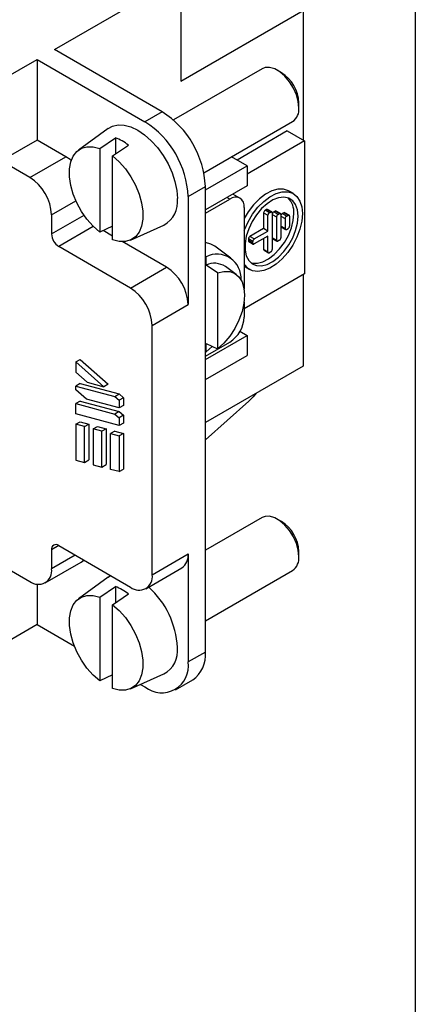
# Model space of a CAD drawing. Header units: millimetres. Extents: x 6 to 273, y 6 to 210.
# Tile 12 of 13: x 254 to 273, y 118 to 166. Entities that reach past the tile are written whole.
import ezdxf

# ---------------------------------------------------------------- set-up
doc = ezdxf.new("R2010")
doc.units = ezdxf.units.MM
doc.linetypes.add('SLD-Solid', pattern=[0])
doc.layers.add('TEXT', color=140, linetype='SLD-Solid', lineweight=25)

msp = doc.modelspace()

# ---------------------------------------------------------------- linework, layer by layer
for p, q in [((255.3, 164.521), (261.523, 168.113)), ((261.523, 168.113), (261.523, 162.969)), ((261.523, 162.969), (267.533, 166.439)), ((267.533, 166.439), (267.533, 160.07)), ((260.603, 161.459), (255.3, 164.521)), ((252.684, 163.011), (254.452, 164.031)), ((254.452, 164.031), (254.452, 160.071)), ((254.452, 164.031), (259.755, 160.969)), ((265.51, 163.574), (261.153, 161.059)), ((266.473, 163.378), (266.261, 163.5)), ((267.321, 161.663), (267.321, 161.908)), ((260.603, 161.459), (259.755, 160.969)), ((257.944, 160.644), (256.49, 159.583)), ((262.653, 158.461), (267.01, 160.976)), ((257.528, 159.657), (258.305, 160.186)), ((258.305, 160.186), (258.305, 159.386)), ((266.755, 160.519), (264.281, 159.09)), ((266.755, 160.519), (267.604, 160.029)), ((254.452, 160.071), (252.684, 159.05)), ((255.866, 159.254), (254.452, 160.071)), ((257.528, 159.657), (257.528, 155.546)), ((258.164, 159.29), (258.942, 159.819)), ((267.604, 160.029), (264.775, 158.396)), ((267.604, 160.029), (267.604, 153.497)), ((254.098, 158.234), (255.866, 159.254)), ((258.164, 155.178), (258.164, 159.29)), ((264.775, 158.805), (264.012, 159.245)), ((254.098, 158.234), (252.684, 159.05)), ((262.725, 157.621), (264.775, 158.805)), ((264.775, 158.805), (264.775, 157.825)), ((261.876, 157.295), (262.725, 157.785)), ((264.775, 157.825), (262.725, 156.641)), ((262.725, 134.922), (262.725, 157.785)), ((261.876, 157.295), (261.876, 151.988)), ((263.927, 157.172), (263.785, 157.253)), ((264.427, 157.221), (264.078, 157.422)), ((267.052, 157.441), (266.84, 157.563)), ((255.159, 156.397), (256.358, 157.089)), ((262.725, 156.478), (263.927, 157.172)), ((264.634, 156.763), (264.634, 152.74)), ((255.159, 156.397), (255.159, 155.458)), ((255.159, 155.458), (256.756, 156.38)), ((265.589, 156.498), (265.589, 155.722)), ((265.589, 156.498), (265.801, 156.375)), ((265.73, 156.661), (265.659, 156.62)), ((265.871, 156.498), (265.659, 156.62)), ((265.942, 156.538), (265.73, 156.661)), ((265.992, 156.543), (265.78, 156.666)), ((265.801, 155.599), (265.801, 156.375)), ((265.871, 156.498), (265.942, 156.538)), ((266.013, 156.498), (266.013, 154.701)), ((266.013, 156.416), (266.225, 156.293)), ((266.154, 156.579), (266.084, 156.538)), ((266.296, 156.416), (266.084, 156.538)), ((266.366, 156.457), (266.154, 156.579)), ((266.416, 156.462), (266.204, 156.584)), ((266.225, 156.293), (266.225, 155.15)), ((266.296, 156.416), (266.366, 156.457)), ((266.437, 156.416), (266.437, 155.273)), ((266.437, 156.334), (266.649, 156.212)), ((266.579, 156.497), (266.508, 156.457)), ((266.72, 156.334), (266.508, 156.457)), ((266.791, 156.375), (266.579, 156.497)), ((266.841, 156.38), (266.629, 156.502)), ((266.72, 156.334), (266.791, 156.375)), ((266.861, 156.334), (266.861, 155.844)), ((257.213, 155.827), (255.512, 154.845)), ((258.164, 155.848), (257.528, 155.546)), ((259.043, 155.161), (260.689, 155.89)), ((266.649, 155.722), (266.437, 155.844)), ((266.458, 155.798), (266.67, 155.676)), ((266.649, 156.212), (266.649, 155.722)), ((258.164, 155.356), (257.696, 155.626)), ((265.589, 155.722), (264.917, 155.334)), ((265.129, 155.212), (264.917, 155.334)), ((265.129, 155.212), (265.801, 155.599)), ((265.801, 155.354), (265.129, 154.967)), ((265.801, 155.599), (265.589, 155.722)), ((265.801, 154.579), (265.801, 155.354)), ((266.225, 155.15), (266.013, 155.273)), ((266.72, 155.681), (266.791, 155.722)), ((259.048, 152.804), (255.512, 154.845)), ((260.816, 153.825), (258.636, 155.083)), ((263.976, 154.274), (263.183, 154.853)), ((264.846, 155.212), (264.846, 155.13)), ((265.058, 155.089), (264.846, 155.212)), ((265.058, 155.007), (264.846, 155.13)), ((264.867, 155.084), (265.079, 154.962)), ((265.058, 155.007), (265.058, 155.089)), ((265.589, 155.232), (265.589, 154.701)), ((266.034, 155.227), (266.246, 155.104)), ((266.366, 155.15), (266.296, 155.109)), ((262.76, 154.342), (262.725, 154.366)), ((262.76, 153.932), (262.76, 154.342)), ((265.801, 154.579), (265.589, 154.701)), ((265.609, 154.655), (265.821, 154.533)), ((265.942, 154.579), (265.871, 154.538)), ((259.048, 152.804), (260.816, 153.825)), ((263.326, 153.547), (262.76, 153.932)), ((264.242, 153.469), (263.714, 153.855)), ((264.634, 153.876), (264.69, 153.839)), ((264.69, 153.839), (264.903, 153.717)), ((263.326, 153.547), (263.326, 149.814)), ((267.604, 153.497), (264.634, 151.782)), ((267.533, 153.456), (267.533, 148.965)), ((260.109, 150.967), (261.876, 151.988)), ((264.634, 152.131), (264.634, 151.374)), ((260.109, 138.719), (260.109, 150.967)), ((262.725, 149.292), (264.775, 150.476)), ((264.427, 150.677), (264.775, 150.476)), ((264.775, 150.476), (264.775, 149.496)), ((262.725, 149.455), (263.927, 150.149)), ((262.76, 150.082), (263.326, 149.814)), ((262.76, 149.672), (262.76, 150.082)), ((262.725, 149.689), (262.76, 149.672)), ((262.725, 148.312), (264.775, 149.496)), ((263.063, 149.93), (262.76, 149.672)), ((256.361, 149.173), (256.573, 149.296)), ((256.361, 149.173), (256.361, 148.666)), ((257.739, 147.951), (256.361, 149.173)), ((256.573, 149.296), (257.951, 148.074)), ((256.361, 148.666), (256.919, 148.171)), ((267.533, 148.965), (262.725, 146.189)), ((256.573, 148.11), (256.361, 147.988)), ((256.573, 148.11), (258.489, 147.597)), ((256.919, 148.171), (257.739, 147.951)), ((257.951, 148.074), (257.739, 147.951)), ((256.361, 147.802), (256.361, 147.988)), ((256.361, 147.988), (258.277, 147.474)), ((256.881, 147.341), (256.361, 147.802)), ((258.277, 147.474), (258.489, 147.597)), ((258.489, 147.597), (258.694, 147.415)), ((256.573, 147.246), (256.361, 147.124)), ((256.361, 147.124), (258.277, 146.611)), ((256.361, 146.617), (256.361, 147.124)), ((256.573, 147.246), (258.489, 146.733)), ((258.482, 146.912), (256.881, 147.341)), ((258.277, 147.474), (258.482, 147.292)), ((258.694, 147.415), (258.482, 147.292)), ((258.482, 147.292), (258.482, 146.912)), ((258.694, 147.415), (258.694, 147.035)), ((262.725, 145.35), (264.859, 147.242)), ((258.482, 146.048), (256.361, 146.617)), ((258.489, 146.733), (258.277, 146.611)), ((258.277, 146.611), (258.482, 146.429)), ((258.694, 147.035), (258.482, 146.912)), ((258.489, 146.733), (258.694, 146.551)), ((256.361, 146.109), (256.573, 146.232)), ((256.361, 146.109), (256.361, 144.35)), ((256.785, 145.996), (256.361, 146.109)), ((256.573, 146.232), (256.997, 146.118)), ((256.785, 145.996), (256.997, 146.118)), ((256.997, 146.118), (256.997, 144.359)), ((258.694, 146.551), (258.482, 146.429)), ((258.482, 146.429), (258.482, 146.048)), ((258.694, 146.171), (258.482, 146.048)), ((258.694, 146.551), (258.694, 146.171)), ((256.785, 144.236), (256.785, 145.996)), ((257.209, 145.882), (257.422, 146.005)), ((257.634, 145.768), (257.209, 145.882)), ((257.209, 145.882), (257.209, 144.123)), ((257.422, 146.005), (257.846, 145.891)), ((257.846, 145.891), (257.634, 145.768)), ((257.634, 144.009), (257.634, 145.768)), ((257.846, 145.891), (257.846, 144.132)), ((258.27, 145.777), (258.058, 145.655)), ((258.058, 145.655), (258.482, 145.541)), ((258.058, 143.895), (258.058, 145.655)), ((258.27, 145.777), (258.694, 145.664)), ((258.694, 145.664), (258.482, 145.541)), ((258.694, 145.664), (258.694, 143.904)), ((258.482, 145.541), (258.482, 143.782)), ((256.361, 144.35), (256.785, 144.236)), ((256.785, 144.236), (256.997, 144.359)), ((257.209, 144.123), (257.634, 144.009)), ((257.634, 144.009), (257.846, 144.132)), ((258.482, 143.782), (258.058, 143.895)), ((258.482, 143.782), (258.694, 143.904)), ((265.51, 141.528), (262.725, 139.92)), ((266.473, 141.331), (266.261, 141.453)), ((255.512, 140.148), (255.159, 139.943)), ((255.159, 139.943), (255.159, 139.004)), ((255.512, 140.148), (259.048, 138.107)), ((267.321, 139.616), (267.321, 139.861)), ((254.848, 138.318), (256.616, 139.338)), ((256.326, 139.678), (255.159, 139.004)), ((260.109, 138.719), (261.876, 139.74)), ((261.876, 139.74), (261.876, 134.432)), ((252.684, 139.208), (254.098, 138.392)), ((259.798, 138.032), (261.566, 139.053)), ((262.725, 136.456), (267.01, 138.93)), ((257.944, 138.597), (256.49, 137.536)), ((257.944, 138.597), (258.067, 138.673)), ((254.452, 138.258), (254.452, 136.269)), ((257.528, 137.61), (258.305, 138.139)), ((258.305, 138.139), (258.305, 137.339)), ((257.528, 137.61), (257.528, 133.499)), ((258.164, 137.243), (258.942, 137.772)), ((258.164, 133.132), (258.164, 137.243)), ((254.452, 136.269), (252.684, 135.248)), ((254.452, 136.269), (256.289, 135.208)), ((262.725, 134.922), (261.876, 134.432)), ((258.164, 133.801), (257.528, 133.499)), ((259.043, 133.115), (260.689, 133.843)), ((261.255, 133.059), (262.103, 133.548)), ((259.537, 133.333), (259.755, 133.207))]:
    msp.add_line(p, q)
at = {"flags": 128}
for points in [[(267.321, 161.663), (267.29, 161.974), (267.2, 162.302), (267.054, 162.629), (266.863, 162.935), (266.636, 163.203), (266.388, 163.417), (266.133, 163.565), (265.884, 163.638), (265.658, 163.631), (265.51, 163.574)], [(257.944, 160.644), (258.151, 160.757), (258.429, 160.822), (258.736, 160.81), (259.064, 160.722), (259.401, 160.561), (259.739, 160.332), (260.066, 160.042), (260.374, 159.699), (260.651, 159.314), (260.891, 158.899), (261.085, 158.466), (261.229, 158.029), (261.316, 157.6), (261.346, 157.193)], [(257.528, 155.546), (257.204, 155.836), (256.903, 156.18), (256.634, 156.567), (256.407, 156.984), (256.229, 157.415), (256.107, 157.847), (256.045, 158.263), (256.045, 158.651), (256.107, 158.996), (256.229, 159.287), (256.407, 159.513), (256.634, 159.667), (256.903, 159.744), (257.204, 159.741), (257.528, 159.657)], [(256.129, 159.064), (256.073, 159.111), (255.866, 159.254)], [(258.164, 159.29), (258.487, 159), (258.789, 158.655), (259.058, 158.268), (259.285, 157.852), (259.462, 157.42), (259.584, 156.989), (259.646, 156.572), (259.646, 156.184), (259.584, 155.839), (259.462, 155.549), (259.285, 155.322), (259.058, 155.168), (258.789, 155.091), (258.487, 155.095), (258.164, 155.178)], [(266.84, 157.563), (266.813, 157.578), (266.57, 157.655), (266.293, 157.652), (265.996, 157.57), (265.688, 157.41), (265.384, 157.181), (265.096, 156.891), (264.835, 156.552), (264.634, 156.221)], [(264.634, 155.625), (264.648, 155.664), (264.824, 156.057), (265.047, 156.43), (265.308, 156.769), (265.596, 157.058), (265.901, 157.288), (266.208, 157.447), (266.506, 157.53), (266.782, 157.533), (267.025, 157.456), (267.225, 157.302), (267.375, 157.078), (267.467, 156.792), (267.498, 156.457)], [(267.286, 156.334), (267.255, 156.641), (267.165, 156.899), (267.019, 157.094), (266.824, 157.219), (266.59, 157.267), (266.327, 157.237), (266.048, 157.128), (265.766, 156.947), (265.493, 156.703), (265.243, 156.405), (265.028, 156.07), (264.857, 155.711), (264.738, 155.346), (264.677, 154.992), (264.677, 154.665), (264.738, 154.381), (264.857, 154.153), (265.028, 153.992), (265.243, 153.905), (265.493, 153.896), (265.766, 153.966), (266.048, 154.111), (266.327, 154.325), (266.59, 154.598), (266.824, 154.917), (267.019, 155.266), (267.165, 155.63), (267.255, 155.992), (267.286, 156.334)], [(267.498, 156.457), (267.467, 156.085), (267.375, 155.693), (267.225, 155.296), (267.025, 154.911), (266.782, 154.553), (266.506, 154.237), (266.208, 153.977), (265.901, 153.781), (265.596, 153.659), (265.308, 153.616), (265.047, 153.653), (264.824, 153.77), (264.648, 153.96), (264.634, 153.982)], [(264.953, 154.049), (265.031, 154.027), (265.281, 154.019), (265.554, 154.089), (265.836, 154.234), (266.115, 154.448), (266.378, 154.721), (266.612, 155.039), (266.807, 155.388), (266.953, 155.752), (267.043, 156.114), (267.074, 156.457)], [(263.183, 154.853), (262.995, 154.961), (262.725, 155.039)], [(263.326, 153.547), (263.636, 153.618), (263.921, 153.608), (264.171, 153.516), (264.377, 153.346), (264.529, 153.104), (264.623, 152.801), (264.655, 152.448), (264.623, 152.058), (264.529, 151.646), (264.377, 151.229), (264.171, 150.822), (263.921, 150.441), (263.636, 150.1), (263.326, 149.814)], [(265.222, 147.63), (265.076, 147.458), (264.859, 147.242)], [(267.321, 139.616), (267.29, 139.927), (267.2, 140.256), (267.054, 140.583), (266.863, 140.889), (266.636, 141.157), (266.388, 141.371), (266.133, 141.518), (265.884, 141.591), (265.658, 141.585), (265.51, 141.528)], [(256.616, 139.338), (256.616, 139.338), (256.74, 139.439)], [(257.528, 133.499), (257.204, 133.789), (256.903, 134.134), (256.634, 134.521), (256.407, 134.937), (256.229, 135.369), (256.107, 135.8), (256.045, 136.217), (256.045, 136.604), (256.107, 136.949), (256.229, 137.24), (256.407, 137.466), (256.634, 137.621), (256.903, 137.697), (257.204, 137.694), (257.528, 137.61)], [(258.164, 137.243), (258.487, 136.953), (258.789, 136.609), (259.058, 136.221), (259.285, 135.805), (259.462, 135.374), (259.584, 134.942), (259.646, 134.525), (259.646, 134.138), (259.584, 133.793), (259.462, 133.502), (259.285, 133.276), (259.058, 133.121), (258.789, 133.045), (258.487, 133.048), (258.164, 133.132)]]:
    msp.add_lwpolyline(points, dxfattribs=at)
for centre, radius, start, end in [((265.507, 161.84), 1.815, 2.1347, 57.8599), ((266.599, 161.576), 0.728, 304.455, 6.8571), ((258.139, 157.587), 4.59, 2.4763, 57.5237), ((257.29, 157.097), 4.59, 2.4763, 57.5237), ((257.391, 157.867), 2.493, 51.5265, 68.4789), ((252.856, 156.292), 2.305, 2.6055, 57.3945), ((264.203, 156.833), 0.437, 350.786, 129.2033), ((266.113, 156.545), 0.965, 354.75, 45.3936), ((260.043, 157.033), 1.313, 299.4631, 7.0169), ((265.742, 156.491), 0.154, 122.6055, 177.3945), ((265.759, 156.62), 0.0503, 65.686, 125.6182), ((265.954, 156.368), 0.154, 122.6055, 177.3945), ((265.97, 156.505), 0.0437, 350.786, 129.2033), ((266.166, 156.409), 0.154, 122.6055, 177.3945), ((266.184, 156.538), 0.0503, 65.686, 125.6182), ((266.379, 156.286), 0.154, 122.6055, 177.3945), ((266.394, 156.423), 0.0437, 350.786, 129.2033), ((266.591, 156.327), 0.154, 122.6055, 177.3945), ((266.608, 156.457), 0.0503, 65.686, 125.6182), ((266.803, 156.205), 0.154, 122.6055, 177.3945), ((266.818, 156.341), 0.0437, 350.786, 129.2033), ((266.487, 155.839), 0.0503, 174.3796, 234.302), ((266.708, 155.851), 0.154, 302.6055, 357.3945), ((255.926, 155.493), 0.768, 182.6055, 237.3945), ((265, 155.205), 0.154, 122.6055, 177.3945), ((266.063, 155.268), 0.0503, 174.3796, 234.302), ((266.284, 155.28), 0.154, 302.6055, 357.3945), ((266.692, 155.715), 0.0437, 170.786, 309.2033), ((264.896, 155.125), 0.0503, 174.3796, 234.302), ((265.212, 155.082), 0.154, 122.6055, 177.3945), ((265.101, 155), 0.0437, 170.786, 309.2033), ((266.268, 155.143), 0.0437, 170.786, 309.2033), ((263.289, 153.271), 1.195, 356.4819, 116.2659), ((265.639, 154.696), 0.0503, 174.3796, 234.302), ((265.844, 154.572), 0.0437, 170.786, 309.2033), ((265.859, 154.708), 0.154, 302.6055, 357.3945), ((259.573, 151.883), 2.305, 2.6055, 57.3945), ((263.167, 153.032), 0.988, 56.4274, 114.345), ((257.806, 150.862), 2.305, 2.6055, 57.3945), ((263.099, 151.444), 1.537, 302.6055, 357.3945), ((265.507, 139.794), 1.815, 2.1347, 57.8599), ((255.374, 139.978), 0.218, 50.7967, 189.214), ((261.141, 139.658), 0.739, 305.0133, 6.2988), ((266.599, 139.53), 0.728, 304.455, 6.8571), ((254.512, 138.9), 0.655, 230.7967, 9.214), ((259.462, 138.614), 0.655, 230.7967, 9.214), ((257.391, 135.82), 2.493, 51.5265, 68.4789), ((257.032, 134.921), 4.32, 2.9888, 47.6698), ((260.043, 134.986), 1.313, 299.4631, 7.0169), ((261.225, 134.773), 1.507, 305.6498, 5.6624), ((260.577, 134.234), 1.315, 231.3258, 8.6849)]:
    msp.add_arc(centre, radius, start, end)
at = {"layer": 'TEXT'}
msp.add_line((273.05, 209.55), (273.05, 6.35), dxfattribs=at)

doc.saveas('drawing.dxf')
